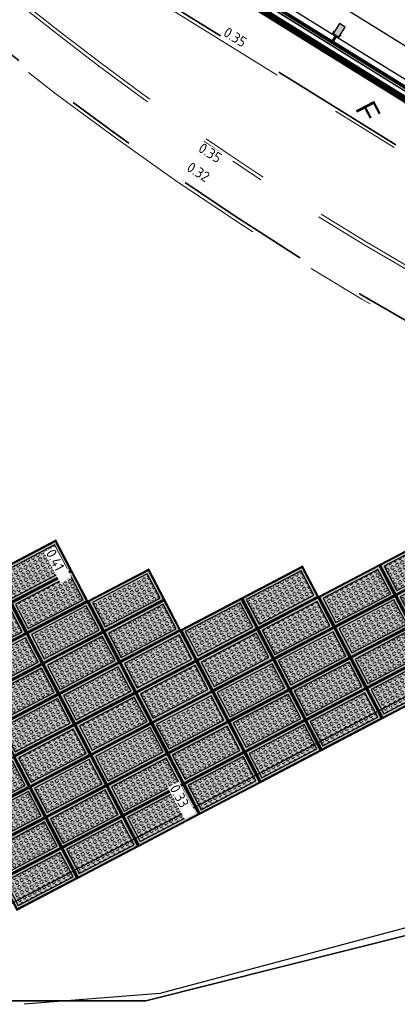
# Model space of a CAD drawing. Header units: metres. Extents: x 5472 to 110055, y 1070 to 521377.
# Tile 12 of 28: x 109182 to 109193, y 521074 to 521102. Entities that reach past the tile are written whole.
import ezdxf

# ---------------------------------------------------------------- set-up
doc = ezdxf.new("R2010")
doc.units = ezdxf.units.M
doc.linetypes.add('VH-OPSLUITBAND-SO', pattern=[10, 4, -2, 2, -2])
doc.linetypes.add('VH-OPSLUITBAND_80X200', pattern=[14, 8, -2, 2, -2])
for name, color, linetype, lineweight in [('B-WE-IE-TERREINAFSCHEIDING_KUNSTMATIG_RASTERHEKWERK-G', 20, 'IE-TERREINAFSCHEIDING_KUNSTMATIG-SO', 18), ('B-WE-VH-BEDRIJFSVLOERPLAAT_BETON_SIMBETON-A', 98, 'Continuous', 18), ('N-WE-VH-BEDRIJFSVLOERPLAAT_BETON_SIMBETON-S', 148, 'Continuous', 25), ('N-WE-VH-HOOGTELABEL-T30', 160, 'Continuous', 35), ('N-WE-VH-KANTOPSLUITING_ACHTERKANTBAND-GD', 50, 'Continuous', 50), ('N-WE-VH-KANTOPSLUITING_OPSLUITBAND_100X200-G', 150, 'VH-OPSLUITBAND-SO', 35), ('N-WE-VH-M', 7, 'Continuous', 18)]:
    doc.layers.add(name, color=color, linetype=linetype, lineweight=lineweight)
for name, color, linetype in [('M_bestaand hekwerk', 1, 'Continuous'), ('M_gebouw SK', 252, 'Continuous'), ('M_gebouw SK outline', 4, 'Continuous'), ('M_groen', 1, 'Continuous'), ('M_tekst', 7, 'Continuous')]:
    doc.layers.add(name, color=color, linetype=linetype)
doc.styles.add('NLCS-ISO', font='NLCS-ISO.ttf')
doc.styles.add('NLCS-ISO-M200-T25', font='NLCS-ISO.ttf', dxfattribs={"height": 0.5})
doc.styles.get("Standard").update_dxf_attribs({"font": 'arial.ttf'})
doc.linetypes.add('IE-TERREINAFSCHEIDING-KUNSTMATIG-OPEN', pattern='A,7,-1.5,[67,NLCS.shx,S=0.75,R=0,X=0,Y=0],-1.5', length=10)
doc.linetypes.add('IE-TERREINAFSCHEIDING_KUNSTMATIG-SO', pattern='A,4,[82,NLCS.shx,S=0.75,R=90,X=0,Y=0],4,-2', length=10)
doc.dimstyles.new('NLCS-M200-T25-PIJL_L2_H2', dxfattribs={"dimscale": 0.2, "dimtxt": 0.5, "dimasz": 2.5, "dimexe": 2, "dimexo": 2, "dimgap": 0.7, "dimtad": 1, "dimrnd": 0.05, "dimzin": 0, "dimdsep": 46, "dimtxsty": 'NLCS-ISO-M200-T25', "dimcen": 0, "dimdle": 2, "dimclrd": 256, "dimclre": 256, "dimclrt": 256, "dimazin": 0, "dimtfac": 1, "dimtofl": 0, "dimtmove": 0, "dimatfit": 3, "dimfxl": 2, "dimfxlon": 1, "dimtfillclr": 256, "dimtolj": 1, "dimtzin": 0, "dimlwd": -1, "dimlwe": -1, "dimarcsym": 0})

# ---------------------------------------------------------------- blocks, each defined once
blk = doc.blocks.new('A$C61967C25')
at = {"layer": 'M_gebouw SK'}
for p, q in [((60982.08279039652, 6.7415621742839e-05), (1.455191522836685e-11, 37900.20558856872)), ((60938.57229046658, 272.5728773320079), (10906.09731409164, 31367.65145479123)), ((28031.18716519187, 20724.44392173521), (55961.484231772, 3365.822698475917)), ((53387.89032786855, 6272.214691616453), (31339.22036136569, 19975.41697094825)), ((42584.78831165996, 11774.7802593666), (37879.48663159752, 14699.11541450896)), ((37881.66945147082, 14674.21089087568), (42561.49115853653, 11765.71148567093)), ((37902.71239817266, 14736.48604157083), (42608.01407823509, 11812.15088642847)), ((38002.54900932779, 14868.70801808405), (42682.3707163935, 11960.20861287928)), ((42805.48504213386, 12319.32957132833), (42620.73462619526, 12022.06321969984)), ((42975.35152877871, 12213.7579050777), (42805.48504213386, 12319.32957132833)), ((42607.44298584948, 12038.56571335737), (42603.74797753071, 12032.62038632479)), ((42603.74797753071, 12032.62038632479), (42620.7346261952, 12022.06321969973)), ((42608.71698449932, 12037.77392586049), (42605.81376367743, 12033.10259747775)), ((42605.81376367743, 12033.10259747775), (42620.25241504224, 12024.12900584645)), ((42607.44298584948, 12038.56571335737), (42608.71698449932, 12037.77392586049)), ((42620.25241504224, 12024.12900584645), (42654.82713573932, 12079.76028022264)), ((42620.7346261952, 12022.06321969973), (42656.89292188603, 12080.2424913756)), ((42639.90627322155, 12090.79965800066), (42636.21126490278, 12084.85433096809)), ((42636.21126490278, 12084.85433096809), (42637.48526355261, 12084.06254347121)), ((42640.3884843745, 12088.73387185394), (42637.48526355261, 12084.06254347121)), ((42656.89292188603, 12080.2424913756), (42639.90627322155, 12090.79965800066)), ((42654.82713573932, 12079.76028022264), (42640.3884843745, 12088.73387185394)), ((42790.60111284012, 11916.49155344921), (42975.35152877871, 12213.7579050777)), ((42608.01407823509, 11812.15088642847), (42584.78831165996, 11774.7802593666)), ((42601.77496032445, 11764.22309274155), (42625.00072689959, 11801.59371980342)), ((47035.29026175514, 9008.802603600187), (42601.77496032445, 11764.22309274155)), ((42610.17745957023, 12005.07657103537), (42620.73462619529, 12022.06321969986)), ((42620.73462619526, 12022.06321969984), (42790.60111284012, 11916.49155344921)), ((42625.00072689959, 11801.59371980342), (47058.51602833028, 9046.173230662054)), ((42724.83733805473, 11933.81569631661), (47132.87266648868, 9194.230957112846)), ((42790.60111284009, 11916.49155344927), (42780.04394621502, 11899.50490478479)), ((42790.60111283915, 11916.4915534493), (42826.75940852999, 11974.67082512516)), ((42807.58776150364, 11905.93438682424), (42790.60111283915, 11916.4915534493)), ((42792.66689898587, 11916.97376460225), (42827.24161968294, 11972.60503897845)), ((42807.10555035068, 11908.00017297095), (42792.66689898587, 11916.97376460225)), ((42810.00877117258, 11912.67150135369), (42807.10555035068, 11908.00017297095)), ((42811.28276982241, 11911.87971385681), (42807.58776150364, 11905.93438682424)), ((42811.28276982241, 11911.87971385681), (42810.00877117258, 11912.67150135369)), ((42826.75940852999, 11974.67082512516), (42843.74605719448, 11964.1136585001)), ((42827.24161968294, 11972.60503897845), (42841.68027104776, 11963.63144734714)), ((42841.68027104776, 11963.63144734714), (42838.77705022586, 11958.96011896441)), ((42840.05104887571, 11958.16833146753), (42838.77705022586, 11958.96011896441)), ((42843.74605719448, 11964.1136585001), (42840.05104887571, 11958.16833146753)), ((42603.95778019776, 11739.31856910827), (47011.99310863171, 8999.733829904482))]:
    blk.add_line(p, q, dxfattribs=at)
at = {"layer": 'M_gebouw SK', "extrusion": (0, 0, -1)}
for p, q in [((42572.04832516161, 11782.69813433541), (42561.49115853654, 11765.71148567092)), ((42561.49115853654, 11765.71148567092), (42603.95778019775, 11739.31856910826)), ((42682.3707163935, 11960.20861287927), (42595.27409173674, 11820.06876139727)), ((42603.95778019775, 11739.31856910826), (42614.51494682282, 11756.30521777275)), ((42637.74071339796, 11793.67584483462), (42724.83733805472, 11933.81569631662)), ((42724.83733805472, 11933.81569631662), (42682.3707163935, 11960.20861287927))]:
    blk.add_line(p, q, dxfattribs=at)
for points in [[(-42790.60111284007, 11916.49155344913), (-42805.48504213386, 12319.32957132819), (-42620.73462619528, 12022.06321969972)], [(-42805.48504213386, 12319.32957132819), (-42790.60111284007, 11916.49155344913), (-42975.35152877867, 12213.75790507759)]]:
    blk.add_solid(points, dxfattribs=at)
blk = doc.blocks.new('SVH-SIMBETON_2X1_GRAS_WIT_PAS')
h = blk.add_hatch()
h.set_pattern_fill('AVH-SIMBETON GRASPLAAT', color=0, scale=0.16, pattern_type=2)
h.set_pattern_definition([(180, (0.1899456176, 0.23), (-1.959434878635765e-17, -0.16), [0.0198912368, -0.1401087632]), (135, (0.2223879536, 0.2083227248), (-0.159999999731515, 8.881784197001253e-18), [0.0198912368, -0.2063829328]), (90, (0.23, 0.1700543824), (-0.16, 9.797174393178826e-18), [0.0198912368, -0.1401087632]), (45, (0.2083227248, 0.1376120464), (0, 0.159999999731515), [0.0198912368, -0.2063829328]), (0, (0.1700543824, 0.13), (0, 0.16), [0.0198912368, -0.1401087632]), (315, (0.1376120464, 0.1516772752), (0.159999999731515, -4.440892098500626e-17), [0.0198912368, -0.2063829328]), (270, (0.13, 0.1899456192), (0.16, -2.939152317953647e-17), [0.0198912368, -0.1401087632]), (225, (0.1516772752, 0.2223879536), (-2.664535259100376e-17, -0.159999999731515), [0.0198912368, -0.2063829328])])
h.paths.add_polyline_path([(0.1, 0.1), (1.9, 0.1), (1.9, 0.8999999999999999), (0.09999999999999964, 0.9)])
at = {"layer": 'B-WE-VH-BEDRIJFSVLOERPLAAT_BETON_SIMBETON-A', "true_color": 0xf7f7f7, "transparency": 33554559}
h = blk.add_hatch(color=7, dxfattribs=at)
h.dxf.hatch_style = 1
h.paths.add_polyline_path([(0, 0), (2, 0), (2, 1), (0, 1)])
at = {"color": 0}
for points in [[(0, 0), (2, 0), (2, 1), (0, 1)], [(0.02499999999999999, 0.02499999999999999), (1.975, 0.02499999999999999), (1.975, 0.9750000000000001), (0.02500000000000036, 0.975)]]:
    blk.add_lwpolyline(points, close=True, dxfattribs=at)
at = {"layer": 'Defpoints', "color": 0}
blk.add_lwpolyline([(0.1, 0.1), (1.9, 0.1), (1.9, 0.8999999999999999), (0.09999999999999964, 0.9)], close=True, dxfattribs=at)
blk = doc.blocks.new('*D251')
at = {"layer": 'Defpoints', "color": 0, "transparency": 16777216}
for p in [(109163.8057669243, 521163.7883093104), (109266.3126511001, 521090.0563570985)]:
    blk.add_point(p, dxfattribs=at)
at = {"layer": 'N-WE-VH-M', "transparency": 16777216}
blk.add_line((109166.833812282, 521161.6102731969), (109164.2116711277, 521163.4963473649), dxfattribs=at)
blk.add_solid([(109164.2603314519, 521163.5639980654), (109164.1630108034, 521163.4286966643), (109163.8057669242, 521163.7883093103)], dxfattribs=at)
at = {"layer": 'N-WE-VH-M', "transparency": 16777216, "insert": (109165.9534241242, 521162.7239345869), "char_height": 0.5, "attachment_point": 5, "rotation": 324.2729958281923, "style": 'NLCS-ISO-M200-T25'}
blk.add_mtext('\\A1;R=126.25', dxfattribs=at)

msp = doc.modelspace()

# ---------------------------------------------------------------- linework, layer by layer
at = {"layer": 'M_bestaand hekwerk', "transparency": 33554687}
msp.add_lwpolyline([(109180.7, 521073.6560000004), (109185.624, 521073.6560000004), (109201.326, 521077.6040000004), (109206.231, 521080.4700000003), (109209.9460000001, 521083.9020000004), (109216.867, 521089.9020000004), (109224.152, 521093.0840000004), (109231.425902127, 521095.9387137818)], dxfattribs=at)
at = {"layer": 'M_gebouw SK', "transparency": 33554687, "const_width": 0.2}
msp.add_lwpolyline([(109148.4453359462, 521127.6673134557), (109182.5166385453, 521182.3446084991), (109201.9003686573, 521170.3871282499), (109207.8906175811, 521180.027638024), (109246.5352521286, 521156.0100981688), (109225.9954373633, 521122.8853859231), (109228.8916609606, 521121.0853890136), (109209.4274187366, 521089.7671079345), (109148.4453359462, 521127.6673134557)], dxfattribs=at)
at = {"layer": 'M_gebouw SK', "transparency": 33554687}
msp.add_lwpolyline([(109182.5166385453, 521182.3446084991), (109201.8889059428, 521170.3941993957), (109207.8998236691, 521180.0098792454), (109246.4543293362, 521156.0660056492), (109225.9954373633, 521122.8795498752), (109228.8916609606, 521121.0853890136), (109209.4274195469, 521089.7671078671), (109148.4453359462, 521127.6673134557)], close=True, dxfattribs=at)
at = {"layer": 'M_gebouw SK outline', "transparency": 33554687}
msp.add_lwpolyline([(109148.4453359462, 521127.6673134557), (109182.5264986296, 521182.3885707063), (109201.8889059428, 521170.3941993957), (109207.8906175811, 521180.027638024), (109246.5352521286, 521156.0100981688), (109226.0124873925, 521122.8795498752), (109228.8891734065, 521121.0813864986), (109209.4274195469, 521089.7671078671), (109148.4453359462, 521127.6673134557)], dxfattribs=at)
at = {"layer": 'M_groen', "transparency": 33554687}
msp.add_lwpolyline([(109185.4579676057, 521059.2248627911), (109210.079, 521073.1890000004), (109219.713, 521089.0840000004), (109225.2241446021, 521085.7205224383), (109231.425902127, 521095.9387137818), (109224.152, 521093.0840000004), (109216.867, 521089.9020000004), (109209.9460000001, 521083.9020000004), (109206.231, 521080.4700000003), (109201.326, 521077.6040000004), (109185.624, 521073.6560000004), (109180.7, 521073.6560000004), (109178.2816422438, 521072.3876527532)], close=True, dxfattribs=at)
msp.add_lwpolyline([(109180.7, 521073.6560000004), (109185.624, 521073.6560000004), (109201.326, 521077.6040000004), (109206.231, 521080.4700000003), (109209.9460000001, 521083.9020000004), (109216.867, 521089.9020000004), (109224.152, 521093.0840000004), (109231.425902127, 521095.9387137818)], dxfattribs=at)
msp.add_lwpolyline([(109213.2272600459, 521088.9126509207), (109212.5208493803, 521088.6312701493), (109211.8092943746, 521088.4205022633), (109211.0993992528, 521088.2775088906), (109211.0950112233, 521088.2769015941), (109210.378400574, 521088.1927979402), (109209.6653304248, 521088.1595674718), (109209.6466989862, 521088.1586992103), (109208.8915310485, 521088.1657206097), (109208.1072377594, 521088.2060966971), (109207.2990257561, 521088.2765394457), (109206.4748180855, 521088.3748801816), (109205.6425377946, 521088.4989502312), (109204.8670496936, 521088.6364823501), (109204.8714377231, 521088.6370896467), (109204.5720171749, 521088.480053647), (109203.4563461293, 521087.8949217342), (109203.3237903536, 521087.8254006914), (109199.775328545, 521085.9643519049), (109179.9035221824, 521075.5422583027, 0.1288748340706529)], format="xyb", dxfattribs=at)
at = {"layer": 'N-WE-VH-KANTOPSLUITING_ACHTERKANTBAND-GD', "linetype": 'VH-OPSLUITBAND_80X200', "lineweight": 18, "transparency": 33554687}
for points in [[(109175.5920691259, 521098.968124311), (109171.8637064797, 521110.0589018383, 0.09430900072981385), (109199.5001198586, 521090.0561623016)], [(109178.8663377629, 521108.7574058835), (109178.6603845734, 521108.2601558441, 0.3229409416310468), (109179.4674730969, 521104.8449228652, 0.06920928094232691), (109200.2057739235, 521091.3820316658), (109202.1253323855, 521094.4730985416)]]:
    msp.add_lwpolyline(points, format="xyb", dxfattribs=at)
msp.add_lwpolyline([(109201.3340008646, 521093.1988166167), (109178.4470382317, 521107.4116643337)], dxfattribs=at)
at = {"layer": 'N-WE-VH-KANTOPSLUITING_OPSLUITBAND_100X200-G', "transparency": 33554687}
msp.add_line((109201.3867562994, 521093.283768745), (109178.4600772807, 521107.5212804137), dxfattribs=at)
msp.add_arc((109238.2347746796, 521172.6662166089), 91.14031212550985, 223.0403834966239, 244.9265397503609, dxfattribs=at)
at = {"layer": 'N-WE-VH-KANTOPSLUITING_OPSLUITBAND_100X200-G', "linetype": 'VH-OPSLUITBAND_80X200', "lineweight": 18, "transparency": 33554687}
msp.add_arc((109238.2347746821, 521172.6662166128), 89.84031213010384, 229.0909978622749, 244.9840016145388, dxfattribs=at)

# ---------------------------------------------------------------- block references
at = {"layer": 'M_gebouw SK', "transparency": 33554687, "xscale": 0.001, "yscale": 0.001, "zscale": 0.001}
msp.add_blockref('A$C61967C25', (109148.4453359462, 521089.7671078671), dxfattribs=at)
at = {"layer": 'N-WE-VH-BEDRIJFSVLOERPLAAT_BETON_SIMBETON-S', "transparency": 33554687, "rotation": 27.67549787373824}
for p in [(109192.8798445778, 521085.4548630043), (109181.7016044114, 521085.2381909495), (109188.8730118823, 521084.4826018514), (109191.1086599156, 521084.5259362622), (109193.3443079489, 521084.5692706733), (109182.1660677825, 521084.3525986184), (109184.4017158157, 521084.3959330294), (109189.3374752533, 521083.5970095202), (109191.5731232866, 521083.6403439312), (109180.3948831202, 521083.4236718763), (109182.6305311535, 521083.4670062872), (109184.8661791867, 521083.5103406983), (109187.1018272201, 521083.5536751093), (109192.0375866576, 521082.7547516), (109180.8593464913, 521082.5380795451), (109183.0949945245, 521082.5814139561), (109185.3306425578, 521082.6247483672), (109187.5662905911, 521082.6680827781), (109189.8019386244, 521082.7114171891), (109192.5020500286, 521081.8691592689), (109181.3238098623, 521081.652487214), (109183.5594578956, 521081.6958216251), (109185.7951059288, 521081.739156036), (109188.0307539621, 521081.782490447), (109190.2664019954, 521081.8258248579), (109181.7882732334, 521080.7668948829), (109184.0239212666, 521080.8102292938), (109186.2595692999, 521080.8535637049), (109188.4952173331, 521080.8968981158), (109190.7308653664, 521080.9402325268), (109182.2527366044, 521079.8813025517), (109184.4883846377, 521079.9246369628), (109186.7240326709, 521079.9679713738), (109188.9596807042, 521080.0113057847), (109184.9528480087, 521079.0390446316), (109187.1884960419, 521079.0823790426), (109180.4815519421, 521078.9523758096), (109182.7171999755, 521078.9957102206), (109185.4173113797, 521078.1534523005), (109180.9460153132, 521078.0667834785), (109183.1816633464, 521078.1101178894), (109181.4104786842, 521077.1811911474), (109183.6461267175, 521077.2245255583), (109181.8749420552, 521076.2955988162)]:
    msp.add_blockref('SVH-SIMBETON_2X1_GRAS_WIT_PAS', p, dxfattribs=at)

# ---------------------------------------------------------------- texts
at = {"layer": 'M_tekst', "transparency": 33554687, "insert": (109192.2297627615, 521099.898244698), "char_height": 0.6000000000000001, "width": 39.30000000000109, "attachment_point": 1, "rotation": 297.6705571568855}
msp.add_mtext('F', dxfattribs=at)

# ---------------------------------------------------------------- next in the draw order: texts
at = {"layer": 'N-WE-VH-HOOGTELABEL-T30', "transparency": 33554687, "char_height": 0.3, "attachment_point": 7, "style": 'NLCS-ISO', "bg_fill": 3, "box_fill_scale": 1.1, "bg_fill_color": 256, "bg_fill_transparency": 0}
for s, insert, width, rotation in [('0.35', (109187.8501568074, 521101.7437295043), 0.995470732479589, 327.8069855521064), ('0.35', (109187.1228855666, 521098.3769018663), 0.9954707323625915, 327.8069855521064), ('0.41', (109182.7075291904, 521086.6862110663), 0.9457879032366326, 298.4092796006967), ('0.33', (109186.3060321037, 521079.8431264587), 0.975937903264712, 298.4092796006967)]:
    msp.add_mtext(s, dxfattribs=dict(at, insert=insert, width=width, rotation=rotation))

# ---------------------------------------------------------------- next in the draw order: linework, layer by layer
at = {"layer": 'B-WE-IE-TERREINAFSCHEIDING_KUNSTMATIG_RASTERHEKWERK-G', "color": 20, "linetype": 'IE-TERREINAFSCHEIDING-KUNSTMATIG-OPEN', "lineweight": -3, "transparency": 33554687}
msp.add_lwpolyline([(109213.051, 521087.4989999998), (109207.4730000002, 521082.2620000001), (109207.5899999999, 521081.9160000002), (109196.7820000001, 521076.7439999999), (109186.0329999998, 521073.8670000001), (109182.085, 521073.5640000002)], dxfattribs=at)

# ---------------------------------------------------------------- next in the draw order: texts
at = {"layer": 'N-WE-VH-HOOGTELABEL-T30', "transparency": 33554687, "insert": (109186.7864412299, 521097.818803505), "char_height": 0.3, "width": 0.9954707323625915, "attachment_point": 7, "rotation": 327.8069855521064, "style": 'NLCS-ISO', "bg_fill": 3, "box_fill_scale": 1.1, "bg_fill_color": 256, "bg_fill_transparency": 0}
msp.add_mtext('0.32', dxfattribs=at)

# ---------------------------------------------------------------- next in the draw order: dimensions: what is measured, and where the dimension line sits
at = {"layer": 'N-WE-VH-M', "transparency": 33554687}
dim = msp.add_radius_dim(center=(109266.3126511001, 521090.0563570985), mpoint=(109163.8057669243, 521163.7883093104), dimstyle='NLCS-M200-T25-PIJL_L2_H2', override={"dimpost": 'R=<>'}, dxfattribs=at)
dim.commit()
dim.dimension.update_dxf_attribs({"geometry": '*D251', "text_midpoint": (109165.7256938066, 521162.4073293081), "dimtype": 164})

doc.saveas('drawing.dxf')
